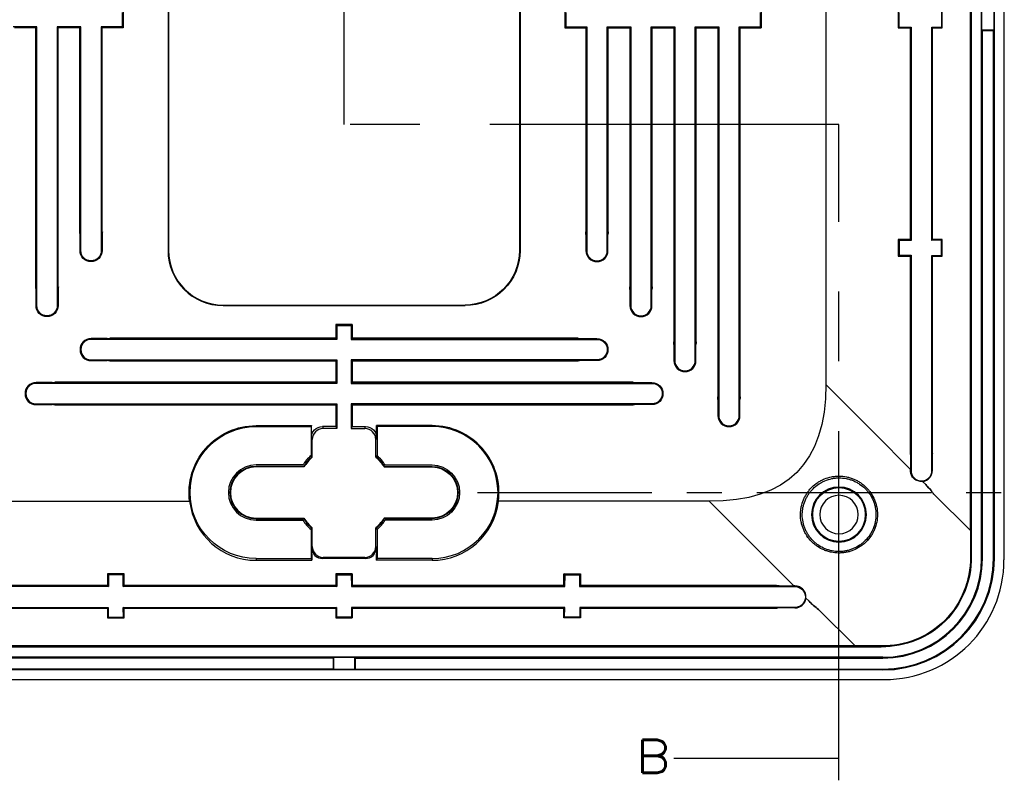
# Model space of a CAD drawing. Header units: millimetres. Extents: x 5293 to 5736, y -198 to 141.
# Tile 4 of 15: x 5425 to 5514, y -114 to -45. Entities that reach past the tile are written whole.
import ezdxf

# ---------------------------------------------------------------- set-up
doc = ezdxf.new("R2010")
doc.units = ezdxf.units.MM
doc.header["$LTSCALE"] = 0.5
doc.linetypes.add('CENTER', pattern=[50.8, 31.75, -6.35, 6.35, -6.35])
doc.layers.add('111', color=7, linetype='Continuous', true_color=0xffffff)
doc.layers.add('112', color=7, linetype='Continuous', true_color=0xffffff)
doc.layers.add('core', color=7, linetype='Continuous', lineweight=20)
doc.styles.add('blockfont', font='simplex.shx', dxfattribs={"bigfont": 'bigfont'})
doc.styles.get("Standard").update_dxf_attribs({"font": 'txt', "bigfont": 'gbcbig.shx'})
doc.dimstyles.new('VT-4.00', dxfattribs={"dimtxt": 4, "dimasz": 3.5, "dimexe": 2, "dimexo": 1.8, "dimgap": 0.5, "dimtad": 1, "dimzin": 0, "dimdsep": 46, "dimtxsty": 'Standard', "dimblk": 'CLOSEDBLANK', "dimcen": 0.3, "dimclrd": 1, "dimclre": 1, "dimclrt": 7, "dimadec": 1, "dimazin": 0, "dimtfac": 1, "dimtofl": 0, "dimtmove": 0, "dimatfit": 3, "dimldrblk": 'CLOSEDBLANK', "dimfxl": 0, "dimtolj": 1, "dimtzin": 0, "dimarcsym": 0})

# ---------------------------------------------------------------- blocks, each defined once
blk = doc.blocks.new('_ClosedBlank')
at = {"color": 0, "linetype": 'ByBlock', "lineweight": -2}
for p, q in [((-1, 0.167), (0, 0)), ((-1, 0.167), (-1, -0.167)), ((0, 0), (-1, -0.167))]:
    blk.add_line(p, q, dxfattribs=at)
blk = doc.blocks.new('*D11')
at = {"layer": 'core', "color": 1, "linetype": 'CENTER', "lineweight": -2}
for p, q in [((5466.566, -2.273), (5525.141, -2.273)), ((5523.141, -84.773), (5523.141, -5.773)), ((5466.566, -88.273), (5525.141, -88.273))]:
    blk.add_line(p, q, dxfattribs=at)
at = {"layer": 'Defpoints', "color": 0, "linetype": 'CENTER'}
for p in [(5464.766, -2.273), (5523.141, -2.273), (5464.766, -88.273)]:
    blk.add_point(p, dxfattribs=at)
at = {"layer": 'core', "color": 1, "linetype": 'CENTER', "lineweight": -2, "xscale": 3.5, "yscale": 3.5, "zscale": 3.5}
for p, rotation in [((5523.141, -2.273), 90), ((5523.141, -88.273), 270)]:
    blk.add_blockref('_ClosedBlank', p, dxfattribs=dict(at, rotation=rotation))
at = {"layer": 'core', "color": 7, "linetype": 'CENTER', "insert": (5520.641, -45.273), "char_height": 4, "attachment_point": 5, "rotation": 90}
blk.add_mtext('\\A1;86.00', dxfattribs=at)

msp = doc.modelspace()

# ---------------------------------------------------------------- linework, layer by layer
at = {"layer": '111', "color": 1, "linetype": 'CENTER', "ltscale": 2}
for p, q in [((5454.441, -54.799), (5454.441, 23.895)), ((5499.441, -54.799), (5454.441, -54.799)), ((5499.441, -114.44), (5499.441, -54.799)), ((5484.441, -112.44), (5499.441, -112.44))]:
    msp.add_line(p, q, dxfattribs=at)
msp.add_solid([(5499.441, -112.44), (5493.441, -114.048), (5493.441, -110.832), (5499.441, -112.44)], dxfattribs=at)
at = {"layer": '112', "color": 7}
for p, q in [((5512.412, -94.273), (5512.412, 3.727)), ((5513.57, -94.273), (5513.57, 3.727)), ((5514.441, 3.835), (5514.441, -94.38)), ((5511.389, -91.735), (5511.389, 1.19)), ((5511.464, 1.19), (5511.464, -91.735)), ((5498.236, -12.084), (5498.236, -78.461)), ((5438.441, -24.273), (5438.441, -66.273)), ((5438.494, -24.273), (5438.494, -66.273)), ((5470.388, -24.273), (5470.388, -66.273)), ((5470.441, -24.273), (5470.441, -66.273)), ((5434.266, -44.627), (5434.266, -45.918)), ((5434.371, -44.523), (5434.371, -46.023)), ((5474.511, -44.523), (5474.511, -46.023)), ((5474.616, -44.627), (5474.616, -45.918)), ((5492.266, -44.627), (5492.266, -45.918)), ((5492.371, -44.523), (5492.371, -46.023)), ((5504.834, -44.523), (5504.834, -46.023)), ((5504.926, -45.931), (5504.926, -44.614)), ((5508.775, -44.582), (5508.775, -45.963)), ((5508.834, -46.023), (5508.834, -44.523)), ((5512.439, -46.22), (5512.439, -44.325)), ((5513.543, -46.22), (5513.543, -44.325)), ((5426.511, -45.918), (5424.371, -45.918)), ((5426.415, -46.023), (5424.467, -46.023)), ((5426.458, -45.996), (5426.415, -46.023)), ((5426.415, -69.574), (5426.415, -46.023)), ((5426.511, -45.918), (5426.458, -45.996)), ((5426.458, -45.996), (5426.458, -69.531)), ((5426.511, -71.273), (5426.511, -45.918)), ((5430.511, -45.918), (5428.371, -45.918)), ((5428.423, -45.996), (5428.371, -45.918)), ((5428.371, -45.918), (5428.371, -71.273)), ((5428.423, -45.996), (5428.467, -46.023)), ((5428.423, -69.531), (5428.423, -45.996)), ((5430.415, -46.023), (5428.467, -46.023)), ((5428.467, -69.574), (5428.467, -46.023)), ((5430.458, -45.996), (5430.415, -46.023)), ((5430.415, -64.574), (5430.415, -46.023)), ((5430.511, -45.918), (5430.458, -45.996)), ((5430.458, -45.996), (5430.458, -64.531)), ((5430.511, -66.273), (5430.511, -45.918)), ((5434.266, -45.918), (5432.371, -45.918)), ((5432.371, -45.918), (5432.371, -66.273)), ((5432.423, -45.996), (5432.371, -45.918)), ((5432.423, -64.531), (5432.423, -45.996)), ((5432.423, -45.996), (5432.467, -46.023)), ((5434.371, -46.023), (5432.467, -46.023)), ((5432.467, -64.574), (5432.467, -46.023)), ((5434.371, -46.023), (5434.266, -45.918)), ((5474.511, -46.023), (5474.616, -45.918)), ((5474.511, -46.023), (5476.415, -46.023)), ((5474.616, -45.918), (5476.511, -45.918)), ((5476.415, -46.023), (5476.458, -45.996)), ((5476.415, -46.023), (5476.415, -64.574)), ((5476.458, -45.996), (5476.511, -45.918)), ((5476.458, -64.531), (5476.458, -45.996)), ((5476.511, -45.918), (5476.511, -66.273)), ((5478.371, -45.918), (5480.511, -45.918)), ((5478.371, -66.273), (5478.371, -45.918)), ((5478.371, -45.918), (5478.423, -45.996)), ((5478.423, -45.996), (5478.467, -46.023)), ((5478.423, -45.996), (5478.423, -64.531)), ((5478.467, -46.023), (5480.415, -46.023)), ((5478.467, -64.574), (5478.467, -46.023)), ((5480.415, -46.023), (5480.458, -45.996)), ((5480.415, -46.023), (5480.415, -69.574)), ((5480.458, -45.996), (5480.511, -45.918)), ((5480.458, -69.531), (5480.458, -45.996)), ((5480.511, -45.918), (5480.511, -71.273)), ((5482.371, -71.273), (5482.371, -45.918)), ((5482.371, -45.918), (5482.423, -45.996)), ((5482.371, -45.918), (5484.511, -45.918)), ((5482.423, -45.996), (5482.423, -69.531)), ((5482.423, -45.996), (5482.467, -46.023)), ((5482.467, -46.023), (5484.415, -46.023)), ((5482.467, -69.574), (5482.467, -46.023)), ((5484.415, -46.023), (5484.458, -45.996)), ((5484.415, -46.023), (5484.415, -74.574)), ((5484.458, -45.996), (5484.511, -45.918)), ((5484.458, -74.531), (5484.458, -45.996)), ((5484.511, -45.918), (5484.511, -76.273)), ((5486.371, -45.918), (5488.511, -45.918)), ((5486.371, -76.273), (5486.371, -45.918)), ((5486.371, -45.918), (5486.423, -45.996)), ((5486.423, -45.996), (5486.423, -74.531)), ((5486.423, -45.996), (5486.467, -46.023)), ((5486.467, -46.023), (5488.415, -46.023)), ((5486.467, -74.574), (5486.467, -46.023)), ((5488.415, -46.023), (5488.458, -45.996)), ((5488.415, -46.023), (5488.415, -79.574)), ((5488.458, -45.996), (5488.511, -45.918)), ((5488.458, -79.531), (5488.458, -45.996)), ((5488.511, -45.918), (5488.511, -81.273)), ((5490.371, -45.918), (5492.266, -45.918)), ((5490.371, -81.273), (5490.371, -45.918)), ((5490.371, -45.918), (5490.423, -45.996)), ((5490.423, -45.996), (5490.467, -46.023)), ((5490.423, -45.996), (5490.423, -79.531)), ((5490.467, -46.023), (5492.371, -46.023)), ((5490.467, -79.574), (5490.467, -46.023)), ((5492.371, -46.023), (5492.266, -45.918)), ((5504.834, -46.023), (5504.926, -45.931)), ((5504.834, -46.023), (5505.906, -46.023)), ((5504.926, -45.931), (5505.993, -45.94)), ((5505.958, -45.992), (5505.906, -46.023)), ((5505.906, -46.023), (5505.906, -65.273)), ((5505.958, -45.992), (5505.993, -45.94)), ((5505.958, -65.303), (5505.958, -45.992)), ((5505.993, -45.94), (5505.993, -65.355)), ((5507.889, -45.955), (5507.923, -46.008)), ((5507.889, -45.955), (5508.775, -45.963)), ((5507.889, -65.34), (5507.889, -45.955)), ((5507.947, -46.023), (5507.923, -46.008)), ((5507.923, -46.008), (5507.923, -65.287)), ((5507.947, -46.023), (5508.834, -46.023)), ((5507.947, -65.273), (5507.947, -46.023)), ((5508.775, -45.963), (5508.834, -46.023)), ((5512.439, -46.22), (5512.491, -46.273)), ((5513.543, -46.22), (5512.439, -46.22)), ((5512.491, -94.273), (5512.491, -46.273)), ((5513.491, -46.273), (5512.491, -46.273)), ((5513.543, -46.22), (5513.491, -46.273)), ((5513.491, -94.273), (5513.491, -46.273)), ((5430.441, -66.273), (5430.441, -64.797)), ((5432.441, -64.797), (5432.441, -66.273)), ((5476.441, -64.797), (5476.441, -66.273)), ((5478.441, -66.273), (5478.441, -64.797)), ((5504.926, -65.364), (5504.834, -65.273)), ((5504.834, -65.273), (5504.834, -66.773)), ((5505.906, -65.273), (5504.834, -65.273)), ((5505.958, -65.303), (5505.906, -65.273)), ((5505.993, -65.355), (5505.958, -65.303)), ((5507.923, -65.287), (5507.889, -65.34)), ((5508.775, -65.332), (5507.889, -65.34)), ((5507.947, -65.273), (5507.923, -65.287)), ((5508.834, -65.273), (5507.947, -65.273)), ((5508.775, -65.332), (5508.834, -65.273)), ((5508.775, -66.713), (5508.775, -65.332)), ((5508.834, -66.773), (5508.834, -65.273)), ((5505.993, -65.355), (5504.926, -65.364)), ((5504.926, -65.364), (5504.926, -66.681)), ((5430.441, -66.273), (5430.511, -66.273)), ((5432.441, -66.273), (5432.371, -66.273)), ((5438.441, -66.273), (5438.494, -66.273)), ((5470.441, -66.273), (5470.388, -66.273)), ((5476.441, -66.273), (5476.511, -66.273)), ((5478.441, -66.273), (5478.371, -66.273)), ((5504.926, -66.681), (5504.834, -66.773)), ((5504.834, -66.773), (5505.906, -66.773)), ((5504.926, -66.681), (5505.993, -66.69)), ((5505.906, -66.773), (5505.958, -66.742)), ((5505.906, -66.773), (5505.906, -84.583)), ((5505.958, -66.742), (5505.993, -66.69)), ((5505.958, -84.531), (5505.958, -66.742)), ((5505.993, -66.69), (5505.993, -86.273)), ((5507.889, -66.705), (5508.775, -66.713)), ((5507.889, -86.273), (5507.889, -66.705)), ((5507.889, -66.705), (5507.923, -66.758)), ((5507.923, -66.758), (5507.923, -84.531)), ((5507.923, -66.758), (5507.947, -66.773)), ((5507.947, -66.773), (5508.834, -66.773)), ((5507.947, -84.555), (5507.947, -66.773)), ((5508.775, -66.713), (5508.834, -66.773)), ((5426.441, -71.273), (5426.441, -69.797)), ((5428.441, -69.797), (5428.441, -71.273)), ((5480.441, -69.797), (5480.441, -71.273)), ((5482.441, -71.273), (5482.441, -69.797)), ((5426.441, -71.273), (5426.511, -71.273)), ((5428.441, -71.273), (5428.371, -71.273)), ((5443.441, -71.22), (5465.441, -71.22)), ((5443.441, -71.273), (5443.441, -71.22)), ((5443.441, -71.273), (5465.441, -71.273)), ((5465.441, -71.273), (5465.441, -71.22)), ((5480.441, -71.273), (5480.511, -71.273)), ((5482.441, -71.273), (5482.371, -71.273)), ((5453.691, -72.99), (5453.796, -73.095)), ((5453.691, -72.99), (5453.691, -74.246)), ((5455.191, -72.99), (5453.691, -72.99)), ((5453.796, -73.095), (5453.796, -74.342)), ((5453.796, -73.095), (5455.086, -73.095)), ((5455.191, -72.99), (5455.086, -73.095)), ((5455.086, -73.095), (5455.086, -74.342)), ((5455.191, -72.99), (5455.191, -74.246)), ((5431.441, -74.273), (5431.441, -74.342)), ((5432.917, -74.273), (5431.441, -74.273)), ((5453.691, -74.246), (5433.139, -74.246)), ((5433.183, -74.29), (5453.717, -74.29)), ((5453.691, -74.246), (5453.717, -74.29)), ((5453.717, -74.29), (5453.796, -74.342)), ((5455.165, -74.29), (5455.086, -74.342)), ((5455.165, -74.29), (5455.191, -74.246)), ((5475.699, -74.29), (5455.165, -74.29)), ((5475.743, -74.246), (5455.191, -74.246)), ((5475.965, -74.273), (5477.441, -74.273)), ((5477.441, -74.273), (5477.441, -74.342)), ((5453.796, -74.342), (5431.441, -74.342)), ((5455.086, -74.342), (5477.441, -74.342)), ((5484.441, -74.797), (5484.441, -76.273)), ((5486.441, -76.273), (5486.441, -74.797)), ((5431.441, -76.203), (5453.796, -76.203)), ((5431.441, -76.273), (5431.441, -76.203)), ((5431.441, -76.273), (5432.917, -76.273)), ((5433.139, -76.299), (5453.691, -76.299)), ((5453.717, -76.255), (5433.183, -76.255)), ((5453.717, -76.255), (5453.691, -76.299)), ((5453.691, -76.299), (5453.691, -78.246)), ((5453.796, -76.203), (5453.717, -76.255)), ((5453.796, -76.203), (5453.796, -78.342)), ((5455.086, -76.203), (5455.086, -78.342)), ((5455.086, -76.203), (5455.165, -76.255)), ((5477.441, -76.203), (5455.086, -76.203)), ((5455.191, -76.299), (5455.165, -76.255)), ((5455.165, -76.255), (5475.699, -76.255)), ((5455.191, -76.299), (5455.191, -78.246)), ((5455.191, -76.299), (5475.743, -76.299)), ((5477.441, -76.273), (5475.965, -76.273)), ((5477.441, -76.273), (5477.441, -76.203)), ((5484.441, -76.273), (5484.511, -76.273)), ((5486.441, -76.273), (5486.371, -76.273)), ((5426.441, -78.273), (5426.441, -78.342)), ((5427.917, -78.273), (5426.441, -78.273)), ((5453.796, -78.342), (5426.441, -78.342)), ((5453.691, -78.246), (5428.139, -78.246)), ((5428.183, -78.29), (5453.717, -78.29)), ((5453.691, -78.246), (5453.717, -78.29)), ((5453.717, -78.29), (5453.796, -78.342)), ((5455.165, -78.29), (5455.086, -78.342)), ((5455.086, -78.342), (5482.441, -78.342)), ((5455.165, -78.29), (5455.191, -78.246)), ((5480.699, -78.29), (5455.165, -78.29)), ((5480.743, -78.246), (5455.191, -78.246)), ((5480.965, -78.273), (5482.441, -78.273)), ((5482.441, -78.273), (5482.441, -78.342)), ((5498.236, -78.461), (5502.687, -82.912)), ((5426.441, -80.273), (5426.441, -80.203)), ((5426.441, -80.203), (5453.796, -80.203)), ((5426.441, -80.273), (5427.917, -80.273)), ((5428.139, -80.299), (5453.691, -80.299)), ((5453.717, -80.255), (5428.183, -80.255)), ((5453.717, -80.255), (5453.691, -80.299)), ((5453.691, -80.299), (5453.691, -82.273)), ((5453.796, -80.203), (5453.717, -80.255)), ((5453.796, -80.203), (5453.796, -82.447)), ((5455.086, -80.203), (5455.165, -80.255)), ((5482.441, -80.203), (5455.086, -80.203)), ((5455.086, -80.203), (5455.086, -82.447)), ((5455.165, -80.255), (5480.699, -80.255)), ((5455.191, -80.299), (5455.165, -80.255)), ((5455.191, -80.299), (5455.191, -82.273)), ((5455.191, -80.299), (5480.743, -80.299)), ((5482.441, -80.273), (5480.965, -80.273)), ((5482.441, -80.273), (5482.441, -80.203)), ((5488.441, -79.797), (5488.441, -81.273)), ((5490.441, -81.273), (5490.441, -79.797)), ((5488.441, -81.273), (5488.511, -81.273)), ((5490.441, -81.273), (5490.371, -81.273)), ((5446.441, -82.273), (5446.441, -82.185)), ((5446.441, -82.185), (5451.476, -82.185)), ((5446.441, -82.273), (5451.441, -82.273)), ((5451.476, -82.185), (5451.441, -82.273)), ((5451.441, -82.273), (5451.441, -84.906)), ((5451.476, -83.273), (5451.476, -82.185)), ((5452.473, -82.273), (5452.543, -82.447)), ((5453.691, -82.273), (5452.473, -82.273)), ((5453.691, -82.273), (5453.796, -82.447)), ((5455.191, -82.273), (5455.086, -82.447)), ((5455.191, -82.273), (5456.408, -82.273)), ((5456.339, -82.447), (5456.408, -82.273)), ((5457.406, -82.185), (5457.441, -82.273)), ((5457.406, -83.273), (5457.406, -82.185)), ((5462.441, -82.185), (5457.406, -82.185)), ((5457.441, -82.273), (5457.441, -84.906)), ((5462.441, -82.273), (5457.441, -82.273)), ((5462.441, -82.273), (5462.441, -82.185)), ((5453.796, -82.447), (5452.543, -82.447)), ((5455.086, -82.447), (5456.339, -82.447)), ((5502.687, -82.912), (5502.687, -82.912)), ((5502.687, -82.912), (5505.938, -86.163)), ((5502.687, -82.912), (5505.938, -86.163)), ((5502.687, -82.912), (5502.687, -82.912)), ((5451.546, -83.448), (5451.476, -83.273)), ((5451.546, -85.059), (5451.546, -83.448)), ((5457.406, -83.273), (5457.336, -83.448)), ((5457.336, -85.059), (5457.336, -83.448)), ((5505.938, -84.823), (5505.938, -86.163)), ((5507.933, -86.273), (5507.933, -84.72)), ((5450.694, -85.764), (5446.441, -85.764)), ((5446.441, -85.895), (5446.441, -85.947)), ((5450.765, -85.895), (5446.441, -85.895)), ((5458.117, -85.895), (5462.441, -85.895)), ((5458.187, -85.764), (5462.441, -85.764)), ((5462.441, -85.895), (5462.441, -85.947)), ((5450.794, -85.947), (5446.441, -85.947)), ((5458.088, -85.947), (5462.441, -85.947)), ((5505.938, -86.163), (5505.938, -86.163)), ((5505.938, -86.273), (5505.993, -86.273)), ((5507.933, -86.273), (5507.889, -86.273)), ((5507.04, -87.265), (5507.04, -87.265)), ((5507.04, -87.265), (5507.33, -87.555)), ((5507.04, -87.265), (5507.33, -87.555)), ((5507.33, -87.555), (5507.33, -87.555)), ((5508.066, -88.411), (5511.389, -91.735)), ((5421.252, -89.068), (5440.406, -89.068)), ((5487.629, -89.068), (5468.476, -89.068)), ((5492.08, -93.518), (5487.629, -89.067)), ((5446.441, -90.598), (5450.794, -90.598)), ((5446.441, -90.65), (5446.441, -90.598)), ((5446.441, -90.65), (5450.765, -90.65)), ((5446.441, -90.782), (5450.694, -90.782)), ((5462.441, -90.598), (5458.088, -90.598)), ((5462.441, -90.65), (5458.117, -90.65)), ((5462.441, -90.782), (5458.187, -90.782)), ((5462.441, -90.65), (5462.441, -90.598)), ((5451.441, -91.639), (5451.441, -94.273)), ((5451.546, -93.168), (5451.546, -91.486)), ((5457.336, -93.168), (5457.336, -91.486)), ((5457.441, -91.639), (5457.441, -94.273)), ((5511.464, -91.735), (5511.389, -91.735)), ((5451.499, -93.285), (5451.546, -93.168)), ((5451.499, -93.285), (5451.505, -94.434)), ((5457.336, -93.168), (5457.383, -93.285)), ((5457.383, -93.285), (5457.377, -94.434)), ((5492.081, -93.519), (5492.08, -93.518)), ((5492.08, -93.518), (5492.081, -93.519)), ((5493.444, -94.882), (5492.081, -93.519)), ((5493.444, -94.882), (5492.081, -93.519)), ((5446.441, -94.273), (5446.441, -94.434)), ((5446.441, -94.273), (5451.441, -94.273)), ((5446.441, -94.434), (5451.505, -94.434)), ((5451.441, -94.273), (5451.505, -94.434)), ((5452.543, -94.169), (5452.502, -94.273)), ((5456.38, -94.273), (5452.502, -94.273)), ((5456.339, -94.169), (5452.543, -94.169)), ((5456.38, -94.273), (5456.339, -94.169)), ((5457.441, -94.273), (5457.377, -94.434)), ((5462.441, -94.434), (5457.377, -94.434)), ((5462.441, -94.273), (5457.441, -94.273)), ((5462.441, -94.273), (5462.441, -94.434)), ((5493.444, -94.882), (5495.331, -96.769)), ((5493.444, -94.882), (5495.331, -96.769)), ((5493.444, -94.882), (5493.444, -94.882)), ((5512.412, -94.273), (5512.491, -94.273)), ((5513.57, -94.273), (5513.491, -94.273)), ((5433.033, -95.758), (5432.941, -95.666)), ((5432.941, -95.666), (5432.941, -96.738)), ((5434.441, -95.666), (5432.941, -95.666)), ((5433.033, -95.758), (5433.024, -96.825)), ((5434.349, -95.758), (5433.033, -95.758)), ((5434.349, -95.758), (5434.441, -95.666)), ((5434.358, -96.825), (5434.349, -95.758)), ((5434.441, -96.738), (5434.441, -95.666)), ((5453.691, -95.666), (5453.691, -96.738)), ((5453.691, -95.666), (5453.783, -95.758)), ((5455.191, -95.666), (5453.691, -95.666)), ((5453.783, -95.758), (5453.774, -96.825)), ((5453.783, -95.758), (5455.099, -95.758)), ((5455.191, -95.666), (5455.099, -95.758)), ((5455.099, -95.758), (5455.108, -96.825)), ((5455.191, -95.666), (5455.191, -96.738)), ((5474.533, -95.758), (5474.441, -95.666)), ((5474.441, -96.738), (5474.441, -95.666)), ((5474.441, -95.666), (5475.941, -95.666)), ((5474.524, -96.825), (5474.533, -95.758)), ((5474.533, -95.758), (5475.849, -95.758)), ((5475.849, -95.758), (5475.941, -95.666)), ((5475.849, -95.758), (5475.858, -96.825)), ((5475.941, -95.666), (5475.941, -96.738)), ((5433.024, -96.825), (5413.441, -96.825)), ((5432.941, -96.738), (5415.131, -96.738)), ((5415.183, -96.79), (5432.972, -96.79)), ((5432.941, -96.738), (5432.972, -96.79)), ((5432.972, -96.79), (5433.024, -96.825)), ((5434.358, -96.825), (5434.41, -96.79)), ((5453.774, -96.825), (5434.358, -96.825)), ((5434.41, -96.79), (5434.441, -96.738)), ((5434.41, -96.79), (5453.722, -96.79)), ((5453.691, -96.738), (5434.441, -96.738)), ((5453.722, -96.79), (5453.691, -96.738)), ((5453.722, -96.79), (5453.774, -96.825)), ((5455.16, -96.79), (5455.108, -96.825)), ((5455.108, -96.825), (5474.524, -96.825)), ((5455.191, -96.738), (5455.16, -96.79)), ((5474.472, -96.79), (5455.16, -96.79)), ((5474.441, -96.738), (5455.191, -96.738)), ((5474.441, -96.738), (5474.472, -96.79)), ((5474.524, -96.825), (5474.472, -96.79)), ((5475.91, -96.79), (5475.858, -96.825)), ((5475.858, -96.825), (5495.441, -96.825)), ((5475.91, -96.79), (5475.941, -96.738)), ((5493.699, -96.79), (5475.91, -96.79)), ((5493.751, -96.738), (5475.941, -96.738)), ((5493.991, -96.769), (5495.331, -96.769)), ((5495.331, -96.769), (5495.331, -96.769)), ((5495.441, -96.769), (5495.441, -96.825)), ((5496.433, -97.871), (5496.433, -97.871)), ((5496.723, -98.161), (5496.433, -97.871)), ((5496.723, -98.161), (5496.433, -97.871)), ((5496.723, -98.161), (5496.723, -98.161)), ((5413.441, -98.72), (5433.008, -98.72)), ((5415.159, -98.779), (5432.941, -98.779)), ((5432.955, -98.755), (5415.183, -98.755)), ((5432.955, -98.755), (5432.941, -98.779)), ((5432.941, -98.779), (5432.941, -99.666)), ((5433.008, -98.72), (5432.955, -98.755)), ((5433.008, -98.72), (5433.001, -99.606)), ((5434.426, -98.755), (5434.374, -98.72)), ((5434.374, -98.72), (5453.758, -98.72)), ((5434.381, -99.606), (5434.374, -98.72)), ((5453.705, -98.755), (5434.426, -98.755)), ((5434.441, -98.779), (5434.426, -98.755)), ((5434.441, -99.666), (5434.441, -98.779)), ((5434.441, -98.779), (5453.691, -98.779)), ((5453.691, -98.779), (5453.705, -98.755)), ((5453.691, -98.779), (5453.691, -99.666)), ((5453.758, -98.72), (5453.705, -98.755)), ((5453.758, -98.72), (5453.751, -99.606)), ((5474.508, -98.72), (5455.124, -98.72)), ((5455.124, -98.72), (5455.131, -99.606)), ((5455.124, -98.72), (5455.176, -98.755)), ((5455.176, -98.755), (5455.191, -98.779)), ((5455.176, -98.755), (5474.455, -98.755)), ((5455.191, -98.779), (5455.191, -99.666)), ((5455.191, -98.779), (5474.441, -98.779)), ((5474.455, -98.755), (5474.441, -98.779)), ((5474.441, -99.666), (5474.441, -98.779)), ((5474.455, -98.755), (5474.508, -98.72)), ((5474.501, -99.606), (5474.508, -98.72)), ((5495.441, -98.72), (5475.874, -98.72)), ((5475.874, -98.72), (5475.881, -99.606)), ((5475.874, -98.72), (5475.926, -98.755)), ((5475.941, -98.779), (5475.926, -98.755)), ((5475.926, -98.755), (5493.699, -98.755)), ((5475.941, -98.779), (5475.941, -99.666)), ((5475.941, -98.779), (5493.723, -98.779)), ((5495.441, -98.765), (5493.888, -98.765)), ((5495.441, -98.765), (5495.441, -98.72)), ((5497.58, -98.898), (5500.903, -102.221)), ((5433.001, -99.606), (5432.941, -99.666)), ((5432.941, -99.666), (5434.441, -99.666)), ((5433.001, -99.606), (5434.381, -99.606)), ((5434.381, -99.606), (5434.441, -99.666)), ((5453.751, -99.606), (5453.691, -99.666)), ((5453.691, -99.666), (5455.191, -99.666)), ((5455.131, -99.606), (5453.751, -99.606)), ((5455.131, -99.606), (5455.191, -99.666)), ((5474.501, -99.606), (5474.441, -99.666)), ((5475.941, -99.666), (5474.441, -99.666)), ((5475.881, -99.606), (5474.501, -99.606)), ((5475.881, -99.606), (5475.941, -99.666)), ((5500.903, -102.221), (5407.979, -102.221)), ((5407.979, -102.296), (5500.903, -102.296)), ((5500.903, -102.296), (5500.903, -102.221)), ((5503.441, -103.244), (5405.441, -103.244)), ((5453.441, -103.323), (5405.441, -103.323)), ((5453.441, -103.323), (5453.493, -103.27)), ((5453.441, -103.323), (5453.441, -104.323)), ((5455.388, -103.27), (5453.493, -103.27)), ((5453.493, -103.27), (5453.493, -104.375)), ((5455.441, -103.323), (5455.388, -103.27)), ((5455.388, -103.27), (5455.388, -104.375)), ((5455.441, -103.323), (5503.441, -103.323)), ((5455.441, -103.323), (5455.441, -104.323)), ((5503.441, -103.244), (5503.441, -103.323)), ((5453.441, -104.323), (5405.441, -104.323)), ((5503.441, -104.401), (5405.441, -104.401)), ((5453.441, -104.323), (5453.493, -104.375)), ((5455.388, -104.375), (5453.493, -104.375)), ((5455.441, -104.323), (5455.388, -104.375)), ((5455.441, -104.323), (5503.441, -104.323)), ((5503.441, -104.401), (5503.441, -104.323)), ((5405.334, -105.273), (5503.548, -105.273))]:
    msp.add_line(p, q, dxfattribs=at)
at = {"layer": '112', "color": 7, "extrusion": (0, 0, -1)}
for radius in [2.5, 2.421, 1.75]:
    msp.add_circle((-5499.441, -90.273), radius, dxfattribs=at)
for centre, radius, start, end in [((-5431.441, -66.273), 1, 180, 0), ((-5431.441, -66.273), 0.93, 180, 0), ((-5465.441, -66.273), 4.947, 180, 270), ((-5465.441, -66.273), 5, 180, 270), ((-5427.441, -71.273), 1, 180, 0), ((-5427.441, -71.273), 0.93, 180, 0), ((-5477.441, -75.273), 1, 90, 270), ((-5477.441, -75.273), 0.93, 90, 270), ((-5482.441, -79.273), 1, 90, 270), ((-5482.441, -79.273), 0.93, 90, 270), ((-5446.441, -88.273), 6.087, 352.49506, 90), ((-5446.441, -88.273), 6, 270, 90), ((-5454.441, -88.273), 4.378, 132.32336, 147.10186), ((-5454.441, -88.273), 4.325, 132.01752, 147.4786), ((-5462.441, -88.273), 2.509, 90, 270), ((-5462.441, -88.273), 2.378, 90, 270), ((-5462.441, -88.273), 2.325, 90, 270), ((-5454.441, -88.273), 4.325, 212.5214, 227.98248), ((-5454.441, -88.273), 4.378, 212.89814, 227.67664), ((-5495.441, -97.773), 0.948, 90, 270)]:
    msp.add_arc(centre, radius, start, end, dxfattribs=at)
at = {"layer": '112', "color": 7}
for centre, radius, start, end in [((5443.441, -66.273), 5, 180, 270), ((5443.441, -66.273), 4.947, 180, 270), ((5477.441, -66.273), 1, 180, 0), ((5477.441, -66.273), 0.93, 180, 0), ((5481.441, -71.273), 1, 180, 0), ((5481.441, -71.273), 0.93, 180, 0), ((5431.441, -75.273), 1, 90, 270), ((5431.441, -75.273), 0.93, 90, 270), ((5485.441, -76.273), 1, 180, 0), ((5485.441, -76.273), 0.93, 180, 0), ((5426.441, -79.273), 1, 90, 270), ((5426.441, -79.273), 0.93, 90, 270), ((5489.441, -81.273), 1, 180, 0), ((5489.441, -81.273), 0.93, 180, 0), ((5462.441, -88.273), 6.087, 352.49506, 90), ((5462.441, -88.273), 6, 270, 90), ((5454.441, -88.273), 4.509, 131.70799, 146.18979), ((5454.441, -88.273), 4.378, 132.32336, 147.10186), ((5454.441, -88.273), 4.509, 33.81021, 48.29201), ((5446.441, -88.273), 2.509, 90, 270), ((5446.441, -88.273), 2.378, 90, 270), ((5454.441, -88.273), 4.325, 132.01752, 147.4786), ((5446.441, -88.273), 2.325, 90, 270), ((5506.941, -86.273), 0.948, 180, 0), ((5502.027, -92.858), 7.5, 39.1395, 45), ((5454.441, -88.273), 4.509, 213.81021, 228.29201), ((5454.441, -88.273), 4.378, 212.89814, 227.67664), ((5454.441, -88.273), 4.325, 212.5214, 227.98248), ((5454.441, -88.273), 4.509, 311.70799, 326.18979), ((5503.441, -94.273), 10.129, 270, 0), ((5503.441, -94.273), 9.05, 270, 0), ((5503.441, -94.273), 8.971, 270, 0), ((5503.441, -94.273), 10.05, 270, 0), ((5502.027, -92.858), 7.5, 225, 233.63499)]:
    msp.add_arc(centre, radius, start, end, dxfattribs=at)
at = {"layer": '112', "color": 7, "extrusion": (0, 0, -1)}
for centre, major_axis, ratio, start_param, end_param in [((5431.368, -64.567), (0.677, 0.677), 0.992433, 3.687865, 3.923193), ((5431.514, -64.567), (0.677, -0.677), 0.992433, 5.501585, 5.736913), ((5477.368, -64.567), (0.677, 0.677), 0.992433, 3.687865, 3.923193), ((5477.514, -64.567), (0.677, -0.677), 0.992433, 5.501585, 5.736913), ((5427.368, -69.567), (0.677, 0.677), 0.992433, 3.687865, 3.923193), ((5427.514, -69.567), (0.677, -0.677), 0.992433, 5.501585, 5.736913), ((5481.368, -69.567), (0.677, 0.677), 0.992433, 3.687865, 3.923193), ((5481.514, -69.567), (0.677, -0.677), 0.992433, 5.501585, 5.736913), ((5433.146, -75.2), (0.677, -0.677), 0.992433, 3.687865, 3.923193), ((5475.736, -75.2), (0.677, 0.677), 0.992433, 5.501585, 5.736913), ((5485.368, -74.567), (0.677, 0.677), 0.992433, 3.687865, 3.923193), ((5485.514, -74.567), (0.677, -0.677), 0.992433, 5.501585, 5.736913), ((5433.146, -75.345), (-0.677, -0.677), 0.992433, 5.501585, 5.736913), ((5475.736, -75.345), (-0.677, 0.677), 0.992433, 3.687865, 3.923193), ((5428.146, -79.2), (0.677, -0.677), 0.992433, 3.687865, 3.923193), ((5480.736, -79.2), (0.677, 0.677), 0.992433, 5.501585, 5.736913), ((5063.744, 345.425), (431.863, -431.863), 0.110521, 6.171844, 6.394526), ((5489.368, -79.567), (0.677, 0.677), 0.992433, 3.687865, 3.923193), ((5489.514, -79.567), (0.677, -0.677), 0.992433, 5.501585, 5.736913), ((5428.146, -79.345), (-0.677, -0.677), 0.992433, 5.501585, 5.736913), ((5480.736, -79.345), (-0.677, 0.677), 0.992433, 3.687865, 3.923193), ((5452.476, -83.276), (-0.372, 0.933), 0.995592, 5.093682, 6.661437), ((5456.405, -83.276), (0.372, 0.933), 0.995592, 5.904934, 7.472688)]:
    msp.add_ellipse(centre, major_axis=major_axis, ratio=ratio, start_param=start_param, end_param=end_param, dxfattribs=at)
at = {"layer": '112', "color": 7}
for centre, major_axis, ratio, start_param, end_param in [((5429.825, -66.111), (0.558, 1.843), 0.162906, 5.554065, 5.789393), ((5433.057, -66.111), (-0.558, 1.843), 0.162906, 0.493793, 0.729121), ((5475.825, -66.111), (0.558, 1.843), 0.162906, 5.554065, 5.789393), ((5479.057, -66.111), (-0.558, 1.843), 0.162906, 0.493793, 0.729121), ((5425.825, -71.111), (0.558, 1.843), 0.162906, 5.554065, 5.789393), ((5429.057, -71.111), (-0.558, 1.843), 0.162906, 0.493793, 0.729121), ((5479.825, -71.111), (0.558, 1.843), 0.162906, 5.554065, 5.789393), ((5483.057, -71.111), (-0.558, 1.843), 0.162906, 0.493793, 0.729121), ((5431.603, -73.656), (-1.843, 0.558), 0.162906, 2.412472, 2.6478), ((5477.279, -73.656), (1.843, 0.558), 0.162906, 3.635385, 3.870713), ((5483.825, -76.111), (0.558, 1.843), 0.162906, 5.554065, 5.789393), ((5487.057, -76.111), (-0.558, 1.843), 0.162906, 0.493793, 0.729121), ((5431.603, -76.889), (1.843, 0.558), 0.162906, 0.493793, 0.729121), ((5477.279, -76.889), (-1.843, 0.558), 0.162906, 5.554065, 5.789393), ((5426.603, -77.656), (-1.843, 0.558), 0.162906, 2.412472, 2.6478), ((5482.279, -77.656), (1.843, 0.558), 0.162906, 3.635385, 3.870713), ((5487.825, -81.111), (0.558, 1.843), 0.162906, 5.554065, 5.789393), ((5491.057, -81.111), (-0.558, 1.843), 0.162906, 0.493793, 0.729121), ((5426.603, -80.889), (1.843, 0.558), 0.162906, 0.493793, 0.729121), ((5482.279, -80.889), (-1.843, 0.558), 0.162906, 5.554065, 5.789393), ((5452.546, -83.451), (-0.372, 0.933), 0.995592, 5.904934, 7.472688), ((5456.336, -83.451), (0.372, 0.933), 0.995592, 5.093682, 6.661437), ((5506.873, -84.562), (0.852, 0.469), 0.974816, 2.649309, 2.904783), ((5505.325, -86.111), (0.558, 1.843), 0.162906, 5.533918, 5.789393), ((5508.557, -86.111), (-0.558, 1.843), 0.162906, 0.493793, 0.668139), ((5507.007, -84.56), (0.195, 0.934), 0.985206, 4.747323, 4.921669), ((15525.202, -79.218), (-10076.253, 0), 0.034899, 0.018987, 0.019135), ((-4616.32, -79.218), (10076.253, 0), 0.034899, 6.26405, 6.264199), ((5506.935, -86.273), (0.998, 0), 0.999985, 4.817056, 6.283185), ((5446.441, -88.356), (0, 6.078), 0.999905, 1.688129, 3.141593), ((5462.441, -88.356), (0, 6.078), 0.999905, 3.141593, 4.595057), ((15525.202, -97.327), (-10076.253, 0), 0.034899, 6.26405, 6.264199), ((-4616.32, -97.327), (10076.253, 0), 0.034899, 0.018987, 0.019135), ((5513.789, -104.62), (-0.323, 95.753), 0.024829, 1.43573, 1.460798), ((5452.5, -93.282), (-0.994, 0.112), 0.989327, 0.116691, 1.684446), ((5452.546, -93.165), (0.372, 0.933), 0.995592, 1.95209, 3.519844), ((5456.336, -93.165), (-0.372, 0.933), 0.995592, 2.763341, 4.331096), ((5456.382, -93.282), (0.994, 0.112), 0.989327, 4.598739, 6.166494), ((5503.333, -94.164), (-7.93, 7.93), 0.980815, 2.36588, 3.917306), ((5495.279, -96.156), (1.843, 0.558), 0.162906, 3.635385, 3.89086), ((5493.731, -97.705), (0.469, 0.852), 0.974816, 0.236809, 0.492284), ((5495.441, -97.767), (0, 0.998), 0.999985, 3.141593, 4.607722), ((5495.279, -99.389), (-1.843, 0.558), 0.162906, 5.615046, 5.789393), ((5493.729, -97.838), (0.934, 0.195), 0.985206, 4.503109, 4.677455), ((5513.789, -104.62), (-95.753, 0.323), 0.024829, 4.822387, 4.847455)]:
    msp.add_ellipse(centre, major_axis=major_axis, ratio=ratio, start_param=start_param, end_param=end_param, dxfattribs=at)
for points in [[(5451.441, -84.906), (5451.458, -84.949), (5451.476, -84.993), (5451.493, -85.036)], [(5451.546, -85.059), (5451.528, -85.051), (5451.511, -85.043), (5451.493, -85.036)], [(5457.389, -85.036), (5457.406, -84.993), (5457.423, -84.949), (5457.441, -84.906)], [(5505.938, -86.218), (5505.938, -86.199), (5505.938, -86.181), (5505.938, -86.163)], [(5505.938, -86.245), (5505.938, -86.236), (5505.938, -86.227), (5505.938, -86.218)], [(5505.938, -86.273), (5505.938, -86.263), (5505.938, -86.254), (5505.938, -86.245)], [(5507.33, -87.555), (5507.421, -87.646), (5507.597, -87.831), (5507.763, -88.025), (5507.844, -88.124)], [(5451.493, -91.509), (5451.476, -91.553), (5451.458, -91.596), (5451.441, -91.639)], [(5451.519, -91.498), (5451.511, -91.502), (5451.502, -91.505), (5451.493, -91.509)], [(5451.546, -91.486), (5451.537, -91.49), (5451.528, -91.494), (5451.519, -91.498)], [(5457.336, -91.486), (5457.354, -91.494), (5457.371, -91.502), (5457.389, -91.509)], [(5457.441, -91.639), (5457.423, -91.596), (5457.406, -91.553), (5457.389, -91.509)], [(5511.418, -94.117), (5511.409, -94.117), (5511.4, -94.117), (5511.39, -94.117)], [(5511.441, -94.116), (5511.434, -94.116), (5511.426, -94.117), (5511.418, -94.117)], [(5511.464, -94.116), (5511.456, -94.116), (5511.449, -94.116), (5511.441, -94.116)], [(5495.386, -96.769), (5495.368, -96.769), (5495.35, -96.769), (5495.331, -96.769)], [(5497.58, -98.898), (5497.429, -98.786), (5497.135, -98.552), (5496.858, -98.296), (5496.723, -98.161)]]:
    msp.add_open_spline(points, degree=3, dxfattribs=at)
for points, knots in [([(5457.336, -85.059), (5457.345, -85.055), (5457.354, -85.051), (5457.362, -85.047), (5457.371, -85.043), (5457.38, -85.04), (5457.389, -85.036)], [0, 0, 0, 0, 0.501072, 0.501072, 0.501072, 1, 1, 1, 1]), ([(5502.941, -90.273), (5502.941, -90.041), (5502.917, -89.813), (5502.85, -89.478), (5502.822, -89.367), (5502.754, -89.148), (5502.715, -89.038), (5502.583, -88.721), (5502.476, -88.52), (5502.287, -88.234), (5502.219, -88.142), (5502.073, -87.963), (5501.997, -87.879), (5501.756, -87.637), (5501.58, -87.494), (5501.294, -87.304), (5501.195, -87.245), (5500.993, -87.138), (5500.787, -87.04), (5500.574, -86.963), (5500.356, -86.896), (5500.244, -86.867), (5499.907, -86.797), (5499.682, -86.773), (5499.341, -86.772), (5499.227, -86.777), (5498.998, -86.8), (5498.884, -86.817), (5498.547, -86.883), (5498.328, -86.949), (5498.01, -87.08), (5497.905, -87.129), (5497.701, -87.236), (5497.602, -87.294), (5497.316, -87.483), (5497.138, -87.627), (5496.892, -87.871), (5496.814, -87.957), (5496.669, -88.134), (5496.533, -88.318), (5496.415, -88.515), (5496.306, -88.718), (5496.257, -88.823), (5496.124, -89.141), (5496.057, -89.359), (5495.988, -89.695), (5495.971, -89.809), (5495.947, -90.038), (5495.941, -90.152), (5495.941, -90.494), (5495.963, -90.72), (5496.031, -91.056), (5496.059, -91.169), (5496.125, -91.387), (5496.201, -91.601), (5496.297, -91.807), (5496.404, -92.009), (5496.462, -92.108), (5496.651, -92.396), (5496.793, -92.573), (5497.033, -92.815), (5497.117, -92.892), (5497.294, -93.038), (5497.387, -93.107), (5497.672, -93.298), (5497.872, -93.406), (5498.189, -93.54), (5498.297, -93.579), (5498.517, -93.648), (5498.628, -93.677), (5498.963, -93.746), (5499.19, -93.771), (5499.536, -93.773), (5499.652, -93.768), (5499.88, -93.746), (5500.106, -93.713), (5500.329, -93.658), (5500.549, -93.592), (5500.658, -93.553), (5500.978, -93.422), (5501.181, -93.315), (5501.468, -93.126), (5501.561, -93.059), (5501.741, -92.913), (5501.827, -92.836), (5502.071, -92.593), (5502.216, -92.417), (5502.407, -92.13), (5502.467, -92.03), (5502.576, -91.827), (5502.625, -91.723), (5502.757, -91.407), (5502.825, -91.187), (5502.917, -90.733), (5502.941, -90.504), (5502.941, -90.273)], [0, 0, 0, 0, 0.03125, 0.03125, 0.046875, 0.046875, 0.0625, 0.0625, 0.09375, 0.09375, 0.109375, 0.109375, 0.125, 0.125, 0.15625, 0.15625, 0.171875, 0.171875, 0.1875, 0.203125, 0.203125, 0.21875, 0.21875, 0.25, 0.25, 0.265625, 0.265625, 0.28125, 0.28125, 0.3125, 0.3125, 0.328125, 0.328125, 0.34375, 0.34375, 0.375, 0.375, 0.390625, 0.390625, 0.40625, 0.421875, 0.421875, 0.4375, 0.4375, 0.46875, 0.46875, 0.484375, 0.484375, 0.5, 0.5, 0.53125, 0.53125, 0.546875, 0.546875, 0.5625, 0.578125, 0.578125, 0.59375, 0.59375, 0.625, 0.625, 0.640625, 0.640625, 0.65625, 0.65625, 0.6875, 0.6875, 0.703125, 0.703125, 0.71875, 0.71875, 0.75, 0.75, 0.765625, 0.765625, 0.78125, 0.796875, 0.796875, 0.8125, 0.8125, 0.84375, 0.84375, 0.859375, 0.859375, 0.875, 0.875, 0.90625, 0.90625, 0.921875, 0.921875, 0.9375, 0.9375, 0.96875, 0.96875, 1, 1, 1, 1]), ([(5507.04, -87.265), (5506.971, -87.272), (5506.902, -87.272), (5506.764, -87.258), (5506.695, -87.243), (5506.563, -87.201), (5506.498, -87.172), (5506.379, -87.103), (5506.322, -87.063), (5506.218, -86.969), (5506.171, -86.917), (5506.089, -86.805), (5506.053, -86.744), (5505.996, -86.616), (5505.975, -86.55), (5505.945, -86.413), (5505.938, -86.342), (5505.938, -86.273)], [0, 0, 0, 0, 0.125, 0.125, 0.25, 0.25, 0.375, 0.375, 0.5, 0.5, 0.625, 0.625, 0.75, 0.75, 0.875, 0.875, 1, 1, 1, 1]), ([(5502.806, -90.273), (5502.805, -90.052), (5502.782, -89.834), (5502.717, -89.514), (5502.69, -89.408), (5502.625, -89.198), (5502.587, -89.093), (5502.46, -88.789), (5502.357, -88.597), (5502.174, -88.324), (5502.109, -88.235), (5501.968, -88.065), (5501.895, -87.984), (5501.662, -87.753), (5501.492, -87.616), (5501.217, -87.435), (5501.121, -87.379), (5500.927, -87.277), (5500.729, -87.184), (5500.523, -87.111), (5500.313, -87.048), (5500.205, -87.021), (5499.881, -86.957), (5499.664, -86.935), (5499.337, -86.937), (5499.228, -86.943), (5499.009, -86.966), (5498.899, -86.983), (5498.577, -87.05), (5498.369, -87.115), (5498.065, -87.242), (5497.965, -87.289), (5497.771, -87.393), (5497.677, -87.45), (5497.405, -87.632), (5497.236, -87.77), (5497.003, -88.005), (5496.929, -88.087), (5496.791, -88.257), (5496.662, -88.434), (5496.551, -88.622), (5496.448, -88.816), (5496.401, -88.917), (5496.276, -89.221), (5496.212, -89.43), (5496.148, -89.752), (5496.131, -89.861), (5496.11, -90.081), (5496.104, -90.191), (5496.105, -90.518), (5496.128, -90.735), (5496.194, -91.058), (5496.222, -91.166), (5496.287, -91.375), (5496.361, -91.581), (5496.455, -91.779), (5496.558, -91.972), (5496.615, -92.067), (5496.798, -92.342), (5496.936, -92.511), (5497.168, -92.741), (5497.25, -92.814), (5497.421, -92.953), (5497.51, -93.018), (5497.785, -93.199), (5497.978, -93.301), (5498.282, -93.426), (5498.387, -93.463), (5498.598, -93.527), (5498.704, -93.553), (5499.025, -93.617), (5499.242, -93.638), (5499.573, -93.637), (5499.684, -93.631), (5499.901, -93.608), (5500.117, -93.574), (5500.329, -93.52), (5500.539, -93.455), (5500.643, -93.417), (5500.947, -93.29), (5501.14, -93.186), (5501.413, -93.004), (5501.501, -92.939), (5501.672, -92.799), (5501.753, -92.725), (5501.984, -92.492), (5502.122, -92.323), (5502.303, -92.048), (5502.36, -91.952), (5502.463, -91.758), (5502.509, -91.659), (5502.634, -91.356), (5502.698, -91.146), (5502.785, -90.713), (5502.807, -90.494), (5502.806, -90.273)], [0, 0, 0, 0, 0.03125, 0.03125, 0.046875, 0.046875, 0.0625, 0.0625, 0.09375, 0.09375, 0.109375, 0.109375, 0.125, 0.125, 0.15625, 0.15625, 0.171875, 0.171875, 0.1875, 0.203125, 0.203125, 0.21875, 0.21875, 0.25, 0.25, 0.265625, 0.265625, 0.28125, 0.28125, 0.3125, 0.3125, 0.328125, 0.328125, 0.34375, 0.34375, 0.375, 0.375, 0.390625, 0.390625, 0.40625, 0.421875, 0.421875, 0.4375, 0.4375, 0.46875, 0.46875, 0.484375, 0.484375, 0.5, 0.5, 0.53125, 0.53125, 0.546875, 0.546875, 0.5625, 0.578125, 0.578125, 0.59375, 0.59375, 0.625, 0.625, 0.640625, 0.640625, 0.65625, 0.65625, 0.6875, 0.6875, 0.703125, 0.703125, 0.71875, 0.71875, 0.75, 0.75, 0.765625, 0.765625, 0.78125, 0.796875, 0.796875, 0.8125, 0.8125, 0.84375, 0.84375, 0.859375, 0.859375, 0.875, 0.875, 0.90625, 0.90625, 0.921875, 0.921875, 0.9375, 0.9375, 0.96875, 0.96875, 1, 1, 1, 1]), ([(5508.066, -88.411), (5508.03, -88.363), (5507.957, -88.266), (5507.882, -88.171), (5507.844, -88.124)], [0, 0, 0, 0, 0.5, 1, 1, 1, 1]), ([(5511.464, -91.735), (5511.464, -92.026), (5511.464, -92.317), (5511.464, -92.608), (5511.464, -92.859), (5511.464, -93.111), (5511.464, -93.362), (5511.464, -93.613), (5511.464, -93.865), (5511.464, -94.116)], [0, 0, 0, 0, 0.366593, 0.366593, 0.366593, 0.683296, 0.683296, 0.683296, 1, 1, 1, 1]), ([(5511.464, -94.116), (5511.506, -96.288), (5510.627, -98.434), (5507.604, -101.458), (5505.455, -102.337), (5503.285, -102.296)], [0, 0, 0, 0, 0.5, 0.5, 1, 1, 1, 1]), ([(5511.39, -94.117), (5511.434, -96.269), (5510.562, -98.396), (5507.566, -101.393), (5505.436, -102.265), (5503.285, -102.222)], [0, 0, 0, 0, 0.5, 0.5, 1, 1, 1, 1]), ([(5495.441, -96.769), (5495.432, -96.769), (5495.423, -96.769), (5495.413, -96.769), (5495.404, -96.769), (5495.395, -96.769), (5495.386, -96.769)], [0, 0, 0, 0, 0.2500197, 0.2500197, 0.2500197, 0.5000394, 0.5000394, 0.5000394, 0.5000394]), ([(5496.433, -97.871), (5496.44, -97.802), (5496.44, -97.732), (5496.426, -97.595), (5496.412, -97.526), (5496.369, -97.394), (5496.341, -97.331), (5496.272, -97.211), (5496.23, -97.153), (5496.138, -97.05), (5496.086, -97.003), (5495.973, -96.92), (5495.912, -96.885), (5495.785, -96.828), (5495.718, -96.806), (5495.581, -96.777), (5495.511, -96.769), (5495.441, -96.769)], [0, 0, 0, 0, 0.125, 0.125, 0.25, 0.25, 0.375, 0.375, 0.5, 0.5, 0.625, 0.625, 0.75, 0.75, 0.875, 0.875, 1, 1, 1, 1]), ([(5500.903, -102.296), (5501.194, -102.296), (5501.485, -102.296), (5501.776, -102.296), (5502.027, -102.296), (5502.279, -102.296), (5502.53, -102.296), (5502.782, -102.296), (5503.033, -102.296), (5503.285, -102.296)], [0, 0, 0, 0, 0.366593, 0.366593, 0.366593, 0.683296, 0.683296, 0.683296, 1, 1, 1, 1]), ([(5503.285, -102.296), (5503.285, -102.288), (5503.285, -102.28), (5503.285, -102.273), (5503.285, -102.265), (5503.285, -102.258), (5503.285, -102.25), (5503.285, -102.241), (5503.285, -102.231), (5503.285, -102.222)], [0, 0, 0, 0, 0.309197, 0.309197, 0.309197, 0.618394, 0.618394, 0.618394, 1, 1, 1, 1])]:
    msp.add_open_spline(points, degree=3, knots=knots, dxfattribs=at)

# ---------------------------------------------------------------- texts
at = {"layer": '112', "color": 7, "style": 'blockfont', "width": 1.15}
msp.add_text('B', height=3, dxfattribs=at).set_placement((5480.997, -113.773))

# ---------------------------------------------------------------- dimensions: what is measured, and where the dimension line sits
at = {"layer": 'core', "linetype": 'CENTER'}
dim = msp.add_linear_dim(base=(5523.141, -2.273), p1=(5464.766, -88.273), p2=(5464.766, -2.273), angle=90, dimstyle='VT-4.00', dxfattribs=at)
dim.commit()
dim.dimension.update_dxf_attribs({"geometry": '*D11', "text_midpoint": (5520.641, -45.273)})

doc.saveas('drawing.dxf')
